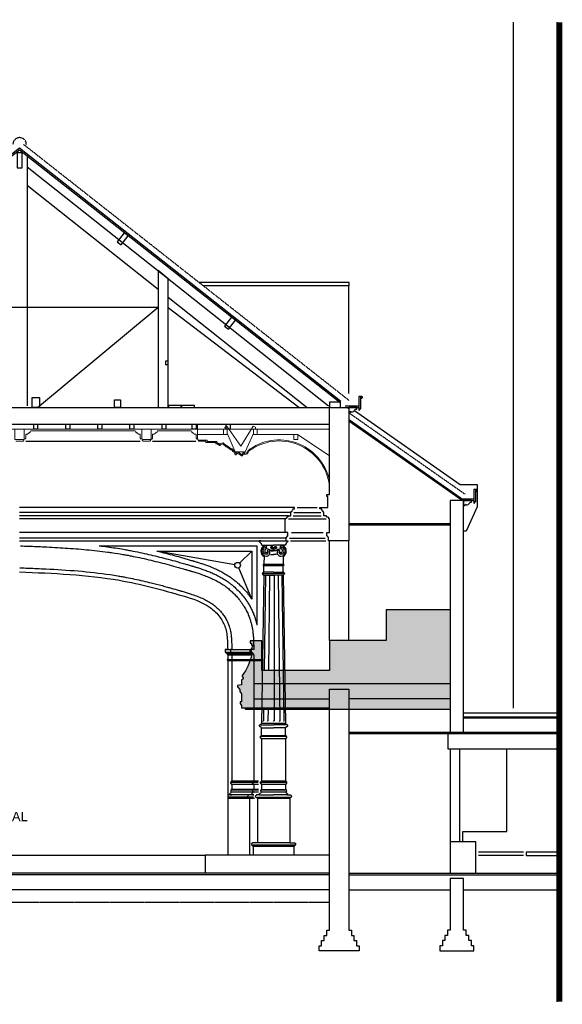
# Model space of a CAD drawing. Extents: x 0 to 286551, y -50 to 581131.
# Tile 111 of 207: x 175323 to 185808, y 500381 to 519405. Entities that reach past the tile are written whole.
import ezdxf

# ---------------------------------------------------------------- set-up
doc = ezdxf.new("R2010")
doc.units = 0
doc.header["$MEASUREMENT"] = 0
doc.linetypes.add('HIDDEN', pattern=[9.525, 6.35, -3.175])
for name, color, linetype in [('0.09', 7, 'CONTINUOUS'), ('0.13', 5, 'CONTINUOUS'), ('0.25', 2, 'CONTINUOUS'), ('plafondconstructies', 5, 'CONTINUOUS')]:
    doc.layers.add(name, color=color, linetype=linetype)

msp = doc.modelspace()

# ---------------------------------------------------------------- hatches: boundary and pattern name
at = {"layer": '0.09'}
h = msp.add_hatch(color=255, dxfattribs=at)
edge = h.paths.add_edge_path()
edge.add_line((179811, 507143), (179799, 507143))
edge.add_line((179799, 507143), (179799, 507174))
edge.add_line((179799, 507174), (179770, 507206))
edge.add_line((179770, 507206), (179770, 507226))
edge.add_ellipse((179651, 507365), major_axis=(130, 130), ratio=1, start_angle=265.59, end_angle=300.6084)
edge.add_line((179828, 507320), (179799, 507320))
edge.add_line((179799, 507320), (179799, 507357))
edge.add_line((179799, 507357), (179778, 507357))
edge.add_line((179778, 507357), (179778, 507407))
edge.add_line((179778, 507407), (180005, 507407))
edge.add_line((180005, 507407), (180005, 506833))
edge.add_line((180005, 506833), (181307, 506833))
edge.add_line((181307, 506833), (181307, 507413))
edge.add_line((181307, 507413), (182405, 507413))
edge.add_line((182405, 507413), (182405, 508003))
edge.add_line((182405, 508003), (183632, 508003))
edge.add_line((183632, 508003), (183632, 506083))
edge.add_line((183632, 506083), (179678, 506083))
edge.add_line((179678, 506083), (179678, 506108))
edge.add_line((179678, 506108), (179608, 506108))
edge.add_line((179608, 506108), (179608, 506157))
edge.add_line((179608, 506157), (179582, 506191))
edge.add_line((179582, 506191), (179582, 506225))
edge.add_line((179582, 506225), (179608, 506225))
edge.add_line((179608, 506225), (179608, 506377))
edge.add_line((179608, 506377), (179575, 506427))
edge.add_line((179575, 506427), (179575, 506461))
edge.add_line((179575, 506461), (179531, 506512))
edge.add_line((179531, 506512), (179531, 506538))
edge.add_line((179531, 506538), (179608, 506553))
edge.add_line((179608, 506553), (179608, 506647))
edge.add_line((179608, 506647), (179642, 506671))
edge.add_line((179642, 506671), (179642, 506688))
edge.add_line((179642, 506688), (179625, 506714))
edge.add_line((179625, 506714), (179625, 506731))
edge.add_ellipse((178633, 507426), major_axis=(-857, 857), ratio=1, start_angle=189.9975, end_angle=211.5025)

# ---------------------------------------------------------------- linework, layer by layer
for points in [[(181692, 514326), (178792, 514326)], [(181692, 514266), (178868, 514266)], [(181682, 514266), (181692, 514266), (181692, 514326)], [(181682, 512183), (181682, 514266)], [(179846, 507237), (179796, 507237), (179796, 507187), (179806, 507187), (179836, 507157), (179836, 507142), (179846, 507132), (179846, 507042), (179836, 507042), (179836, 507032), (179846, 507022)], [(171734, 503263), (178909, 503263)]]:
    msp.add_lwpolyline(points, dxfattribs=at)
at = {"layer": '0.13'}
for p, q in [((180636, 509979), (175322, 509979)), ((180560, 509819), (180560, 509886)), ((180560, 509886), (180568, 509886)), ((180568, 509886), (180568, 509901)), ((180621, 509954), (180636, 509954)), ((180636, 509954), (180636, 509979)), ((180454, 509499), (180454, 509759)), ((180454, 509759), (180454, 509759)), ((180454, 509759), (180454, 509759)), ((180454, 509759), (180464, 509759)), ((180464, 509759), (180464, 509769)), ((180514, 509819), (180560, 509819)), ((180454, 509499), (175322, 509499)), ((180504, 509499), (180454, 509499)), ((180454, 509499), (180454, 509499)), ((180454, 509499), (180454, 509499)), ((180454, 509499), (180454, 509499)), ((180454, 509499), (180454, 509499)), ((180454, 509499), (180454, 509499)), ((180454, 509499), (180454, 509499)), ((180454, 509499), (180454, 509499)), ((180454, 509499), (180454, 509499)), ((180454, 509499), (180454, 509499)), ((180454, 509499), (180454, 509499)), ((180454, 509499), (180454, 509499)), ((180454, 509499), (180454, 509499)), ((180454, 509499), (180454, 509499)), ((180504, 509454), (180504, 509499)), ((180574, 509499), (181187, 509499)), ((180474, 509389), (175322, 509389)), ((175322, 509339), (180454, 509339)), ((179983, 509339), (179953, 509339)), ((179953, 509339), (179953, 509324)), ((179953, 509324), (179983, 509294)), ((179983, 509294), (179983, 509284)), ((179983, 509284), (180003, 509254)), ((180454, 509339), (180474, 509339)), ((180474, 509284), (180454, 509254)), ((180474, 509339), (180474, 509409)), ((180474, 509409), (180484, 509409)), ((180474, 509339), (180504, 509339)), ((180504, 509324), (180474, 509294)), ((180474, 509294), (180474, 509284)), ((180494, 509453), (180494, 509454)), ((180494, 509454), (180504, 509454)), ((180504, 509339), (180504, 509324)), ((180534, 509389), (181227, 509389)), ((180554, 509339), (181237, 509339)), ((176862, 509239), (179908, 509239)), ((177976, 509139), (179808, 509139)), ((179808, 509139), (179573, 508904)), ((179808, 509139), (179808, 508206)), ((179908, 509239), (179908, 507706)), ((180003, 509254), (180228, 509254)), ((180100, 509209), (180091, 509239)), ((180091, 509209), (180100, 509209)), ((180173, 509141), (180228, 509141)), ((180454, 509254), (180228, 509254)), ((180283, 509141), (180228, 509141)), ((180356, 509209), (180366, 509239)), ((180366, 509209), (180356, 509209)), ((180046, 509051), (180043, 508880)), ((180170, 509073), (180228, 509073)), ((180287, 509073), (180228, 509073)), ((180411, 509051), (180414, 508880)), ((179808, 508206), (179555, 508815)), ((180021, 508713), (180021, 508718)), ((180021, 508718), (180029, 508718)), ((180029, 508718), (180029, 508732)), ((180029, 508732), (180040, 508732)), ((180423, 508880), (180034, 508880)), ((180034, 508880), (180034, 508880)), ((180034, 508880), (180034, 508880)), ((180034, 508880), (180034, 508880)), ((180034, 508880), (180034, 508880)), ((180034, 508852), (180034, 508860)), ((180043, 508852), (180034, 508852)), ((180040, 508732), (180043, 508852)), ((180228, 508732), (180040, 508732)), ((180414, 508852), (180043, 508852)), ((180043, 508852), (180043, 508852)), ((180043, 508852), (180043, 508852)), ((180043, 508852), (180043, 508852)), ((180228, 508732), (180417, 508732)), ((180414, 508852), (180414, 508852)), ((180414, 508852), (180414, 508852)), ((180414, 508852), (180414, 508852)), ((180414, 508852), (180423, 508852)), ((180417, 508732), (180414, 508852)), ((180428, 508732), (180417, 508732)), ((180423, 508880), (180423, 508880)), ((180423, 508880), (180423, 508880)), ((180423, 508880), (180423, 508880)), ((180423, 508880), (180423, 508880)), ((180423, 508852), (180423, 508860)), ((180428, 508718), (180428, 508732)), ((180436, 508718), (180428, 508718)), ((180436, 508713), (180436, 508718)), ((180040, 508673), (179998, 505809)), ((180011, 508703), (180228, 508703)), ((180021, 508685), (180021, 508693)), ((180030, 508685), (180021, 508685)), ((180030, 508673), (180030, 508685)), ((180040, 508673), (180030, 508673)), ((180040, 508673), (180228, 508673)), ((180040, 508673), (180040, 508673)), ((180074, 508673), (180047, 506833)), ((180153, 508673), (180131, 506833)), ((180445, 508703), (180228, 508703)), ((180417, 508673), (180228, 508673)), ((180238, 508673), (180238, 505859)), ((180354, 505859), (180321, 508673)), ((180433, 505859), (180392, 508673)), ((180417, 508673), (180458, 505809)), ((180417, 508673), (180417, 508673)), ((180417, 508673), (180427, 508673)), ((180427, 508673), (180427, 508685)), ((180427, 508685), (180436, 508685)), ((180436, 508685), (180436, 508693)), ((179292, 507237), (179781, 507237)), ((179342, 507237), (179292, 507237)), ((179292, 507237), (179292, 507187)), ((179292, 507187), (179787, 507187)), ((179292, 507187), (179302, 507187)), ((179302, 507187), (179332, 507157)), ((179422, 507237), (179397, 507237)), ((179397, 507237), (179397, 507187)), ((179397, 507187), (179402, 507187)), ((179402, 507187), (179417, 507157)), ((179332, 507157), (179799, 507157)), ((179332, 507157), (179332, 507142)), ((179332, 507142), (179342, 507132)), ((179342, 507042), (179332, 507042)), ((179332, 507042), (179332, 507032)), ((179332, 507032), (179342, 507022)), ((179342, 507132), (179808, 507132)), ((179342, 507132), (179342, 507042)), ((179342, 507042), (179991, 507042)), ((179342, 507022), (179342, 503263)), ((179342, 507022), (179985, 507022)), ((179417, 507157), (179417, 507142)), ((179417, 507142), (179422, 507132)), ((179422, 507042), (179417, 507042)), ((179417, 507042), (179417, 507032)), ((179417, 507032), (179422, 507022)), ((179422, 507132), (179422, 507042)), ((179422, 507022), (179422, 504692)), ((179846, 507022), (179846, 504692)), ((180037, 506083), (180033, 505859)), ((180122, 506083), (180120, 505859)), ((180028, 505849), (180024, 505859)), ((180033, 505859), (180028, 505849)), ((180111, 505849), (180103, 505859)), ((180120, 505859), (180111, 505849)), ((180228, 505849), (180218, 505859)), ((180238, 505859), (180228, 505849)), ((180337, 505859), (180346, 505849)), ((180346, 505849), (180354, 505859)), ((180423, 505859), (180423, 505859)), ((180423, 505859), (180428, 505849)), ((180428, 505849), (180433, 505859)), ((179965, 505778), (180228, 505778)), ((179998, 505809), (179995, 505809)), ((179995, 505809), (179995, 505809)), ((179995, 505809), (179995, 505809)), ((179995, 505809), (179995, 505809)), ((179998, 505722), (179995, 505722)), ((179995, 505722), (179995, 505722)), ((179995, 505722), (179995, 505722)), ((179995, 505722), (179995, 505722)), ((179995, 505722), (180228, 505722)), ((179998, 505809), (179998, 505809)), ((180458, 505809), (179998, 505809)), ((179998, 505572), (179998, 505722)), ((179998, 505722), (179998, 505722)), ((180492, 505778), (180228, 505778)), ((180462, 505722), (180228, 505722)), ((180458, 505809), (180458, 505809)), ((180458, 505809), (180462, 505809)), ((180458, 505572), (180458, 505722)), ((180458, 505722), (180458, 505722)), ((180458, 505722), (180462, 505722)), ((180462, 505809), (180462, 505809)), ((180462, 505809), (180462, 505809)), ((180462, 505809), (180462, 505809)), ((180462, 505722), (180462, 505722)), ((180462, 505722), (180462, 505722)), ((180462, 505722), (180462, 505722)), ((179979, 505553), (179979, 505559)), ((179979, 505559), (179987, 505559)), ((180477, 505553), (179979, 505553)), ((179979, 505525), (179979, 505534)), ((179988, 505525), (179979, 505525)), ((179987, 505559), (179987, 505572)), ((179987, 505572), (179998, 505572)), ((179988, 505513), (179988, 505525)), ((179998, 505513), (179988, 505513)), ((179998, 505572), (180458, 505572)), ((179998, 505513), (179998, 505513)), ((179998, 505513), (179998, 504692)), ((180458, 505513), (179998, 505513)), ((180470, 505572), (180458, 505572)), ((180458, 505513), (180458, 505513)), ((180458, 505513), (180469, 505513)), ((180458, 505513), (180458, 504692)), ((180469, 505513), (180469, 505525)), ((180469, 505525), (180477, 505525)), ((180470, 505559), (180470, 505572)), ((180477, 505559), (180470, 505559)), ((180477, 505553), (180477, 505559)), ((180477, 505525), (180477, 505534)), ((179411, 504680), (179403, 504680)), ((179403, 504680), (179403, 504671)), ((179403, 504671), (179929, 504671)), ((179403, 504652), (179403, 504647)), ((179403, 504647), (179410, 504647)), ((179410, 504647), (179410, 504633)), ((179410, 504633), (179422, 504633)), ((179422, 504533), (179410, 504533)), ((179410, 504533), (179410, 504519)), ((179422, 504692), (179411, 504692)), ((179411, 504692), (179411, 504680)), ((179938, 504692), (179422, 504692)), ((179422, 504633), (179937, 504633)), ((179422, 504633), (179422, 504533)), ((179937, 504533), (179422, 504533)), ((179836, 504680), (179827, 504680)), ((179827, 504680), (179827, 504671)), ((179827, 504652), (179827, 504647)), ((179827, 504647), (179835, 504647)), ((179846, 504533), (179834, 504533)), ((179834, 504533), (179834, 504519)), ((179835, 504647), (179835, 504633)), ((179835, 504633), (179846, 504633)), ((179846, 504692), (179836, 504692)), ((179836, 504692), (179836, 504680)), ((179846, 504633), (179846, 504533)), ((179988, 504680), (179979, 504680)), ((179979, 504680), (179979, 504671)), ((179979, 504671), (180477, 504671)), ((179979, 504652), (179979, 504647)), ((179979, 504647), (179987, 504647)), ((179987, 504647), (179987, 504633)), ((179987, 504633), (179998, 504633)), ((179998, 504533), (179987, 504533)), ((179987, 504533), (179987, 504519)), ((179998, 504692), (179988, 504692)), ((179988, 504692), (179988, 504680)), ((180458, 504692), (179998, 504692)), ((179998, 504633), (179998, 504533)), ((179998, 504633), (180458, 504633)), ((179998, 504533), (180458, 504533)), ((180458, 504692), (180469, 504692)), ((180470, 504633), (180458, 504633)), ((180458, 504633), (180458, 504533)), ((180458, 504533), (180470, 504533)), ((180469, 504692), (180469, 504680)), ((180469, 504680), (180477, 504680)), ((180477, 504647), (180470, 504647)), ((180470, 504647), (180470, 504633)), ((180470, 504533), (180470, 504519)), ((180477, 504680), (180477, 504671)), ((180477, 504652), (180477, 504647)), ((179850, 504428), (179342, 504428)), ((179842, 504383), (179342, 504383)), ((179862, 504357), (179342, 504357)), ((179388, 504428), (179422, 504428)), ((179937, 504519), (179410, 504519)), ((179410, 504492), (179410, 504483)), ((179410, 504483), (179418, 504483)), ((179937, 504483), (179418, 504483)), ((179748, 504421), (179740, 504421)), ((179740, 504421), (179740, 504415)), ((179740, 504383), (179740, 504377)), ((179812, 504428), (179748, 504428)), ((179748, 504428), (179748, 504421)), ((179759, 504357), (179764, 504357)), ((179764, 504357), (179764, 503263)), ((179812, 504428), (179846, 504428)), ((179834, 504492), (179834, 504483)), ((179834, 504483), (179842, 504483)), ((179900, 504421), (179892, 504421)), ((179892, 504421), (179892, 504415)), ((179892, 504383), (180565, 504383)), ((179892, 504383), (179892, 504377)), ((179965, 504428), (179900, 504428)), ((179900, 504428), (179900, 504421)), ((179912, 504357), (179917, 504357)), ((180540, 504357), (179917, 504357)), ((179917, 504357), (179917, 503503)), ((179965, 504428), (180228, 504428)), ((180470, 504519), (179987, 504519)), ((179987, 504492), (179987, 504483)), ((179987, 504483), (179995, 504483)), ((180462, 504483), (179995, 504483)), ((180492, 504428), (180228, 504428)), ((180470, 504483), (180462, 504483)), ((180470, 504492), (180470, 504483)), ((180492, 504428), (180557, 504428)), ((180545, 504357), (180540, 504357)), ((180540, 504357), (180540, 503503)), ((180557, 504428), (180557, 504421)), ((180557, 504421), (180565, 504421)), ((180565, 504421), (180565, 504415)), ((180565, 504383), (180565, 504377)), ((179820, 503496), (179812, 503496)), ((179812, 503496), (179812, 503490)), ((180645, 503458), (179812, 503458)), ((179812, 503458), (179812, 503452)), ((179917, 503503), (179820, 503503)), ((179820, 503503), (179820, 503496)), ((179831, 503432), (179837, 503432)), ((180620, 503432), (179837, 503432)), ((179837, 503432), (179837, 503263)), ((180540, 503503), (179917, 503503)), ((180540, 503503), (180637, 503503)), ((180625, 503432), (180620, 503432)), ((180620, 503432), (180620, 503263)), ((180637, 503503), (180637, 503496)), ((180637, 503496), (180645, 503496)), ((180645, 503496), (180645, 503490)), ((180645, 503458), (180645, 503452))]:
    msp.add_line(p, q, dxfattribs=at)
for points in [[(184864, 506104), (184864, 519355)], [(175467, 516754), (175467, 511943)], [(175467, 516562), (181288, 511944)], [(175467, 516205), (177996, 514198)], [(178191, 514043), (180877, 511913)], [(181790, 511855), (183831, 510426), (184160, 510426), (184160, 509990), (183949, 509525), (183900, 509525)], [(180560, 509886), (175322, 509886)], [(180618, 509886), (181142, 509886)], [(180686, 509979), (181074, 509979)], [(180514, 509819), (175322, 509819)], [(180454, 509759), (175322, 509759)], [(180514, 509759), (181247, 509759)], [(180610, 509819), (181150, 509819)], [(181307, 507413), (181307, 509339)], [(181682, 507413), (181682, 509339)], [(179480, 508875), (177976, 509139)], [(183632, 506573), (179846, 506573), (179846, 506283), (181307, 506283)], [(183632, 506283), (181682, 506283)], [(185708, 505313), (183602, 505313), (183602, 505613)], [(183640, 505313), (183640, 503523)], [(183830, 503523), (183830, 505313)], [(184738, 503723), (184738, 505313)], [(183888, 503523), (183888, 503723), (184738, 503723)], [(184138, 502913), (184138, 503523), (183639, 503523), (183639, 502913)], [(181307, 503263), (178909, 503263), (178909, 502913)], [(185058, 503323), (184188, 503323)], [(185058, 503253), (184188, 503253)]]:
    msp.add_lwpolyline(points, dxfattribs=at)
at = {"layer": '0.13', "color": 5, "linetype": 'Continuous', "ltscale": 0.2}
msp.add_lwpolyline([(178191, 511913), (178191, 514398), (177996, 514556), (177996, 511913)], close=True, dxfattribs=at)
at = {"layer": '0.13'}
for points in [[(181837, 511913), (181682, 511913), (181682, 511813), (181712, 511813, -0.115956), (181718, 511840, 0.492655), (181785, 511846, -0.273074), (181837, 511883)], [(184055, 510116), (183900, 510116), (183900, 510016), (183930, 510016, -0.115956), (183936, 510044, 0.492655), (184003, 510050, -0.273074), (184055, 510086)]]:
    msp.add_lwpolyline(points, format="xyb", close=True, dxfattribs=at)
at = {"layer": '0.13', "linetype": 'Continuous', "ltscale": 0.2}
for points in [[(175443, 511261), (177649, 511261)], [(177890, 511261), (178729, 511261)]]:
    msp.add_lwpolyline(points, dxfattribs=at)
at = {"layer": '0.13'}
msp.add_lwpolyline([(185708, 503323), (185108, 503323), (185108, 503253), (185708, 503253)], close=True, dxfattribs=at)
at = {"layer": '0.13', "linetype": 'HIDDEN'}
msp.add_lwpolyline([(169337, 502353), (181307, 502353)], dxfattribs=at)
at = {"layer": '0.13'}
msp.add_circle((179534, 508865), 55, dxfattribs=at)
for centre, radius, start, end in [((180568, 509927), 26.5, 270, 0), ((180621, 509927), 26.5, 90, 180), ((180464, 509794), 25, 270, 0), ((180489, 509819), 25, 270, 0), ((180500, 509410), 16.5, 110.6398, 182.3348), ((180489, 509439), 15, 292.2101, 70.5288), ((180494, 509425), 0.000000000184, 288.4349, 321.3402), ((180101, 509140), 119, 116.1927, 242.1371), ((180091, 509140), 99.2, 90, 270), ((180086, 509145), 64.4, 85.6493, 274.3253), ((180096, 509143), 40, 92.3201, 191.0683), ((180088, 509137), 31.3, 174.5764, 44.2461), ((180090, 509116), 35.2, 271.7214, 43.1696), ((180090, 509110), 69.7, 271.2358, 6.629), ((180094, 509118), 64.6, 0, 90), ((180363, 509118), 64.6, 90, 180), ((180367, 509110), 69.7, 173.371, 268.7642), ((180367, 509116), 35.2, 136.8304, 268.2786), ((180369, 509137), 31.3, 135.7539, 5.4236), ((180361, 509143), 40, 348.9317, 87.6799), ((180366, 509140), 99.2, 270, 90), ((180371, 509145), 64.4, 265.6747, 94.3507), ((180356, 509140), 119, 297.8629, 63.8073), ((180021, 508703), 9.55, 90, 270), ((180034, 508870), 9.55, 90, 270), ((180423, 508870), 9.55, 270, 90), ((180436, 508703), 9.55, 270, 90), ((179965, 505765), 12.2, 89.8742, 202.6031), ((179965, 505765), 12.2, 157.3969, 270.1258), ((179989, 505751), 40.6, 109.2374, 151.6895), ((179989, 505780), 40.6, 208.3105, 250.7626), ((179969, 505814), 26.3, 285.6599, 348.2677), ((179969, 505716), 26.3, 11.7323, 74.3401), ((180488, 505814), 26.3, 191.7323, 254.3401), ((180488, 505716), 26.3, 105.6599, 168.2677), ((180467, 505751), 40.6, 28.3105, 70.7626), ((180467, 505780), 40.6, 289.2374, 331.6895), ((180492, 505765), 12.2, 337.3969, 90.1258), ((180492, 505765), 12.2, 269.8742, 22.6031), ((179979, 505543), 9.55, 90, 270), ((180477, 505543), 9.55, 270, 90), ((179403, 504662), 9.55, 90, 270), ((179827, 504662), 9.55, 90, 270), ((179979, 504662), 9.55, 90, 270), ((180477, 504662), 9.55, 270, 90), ((179388, 504440), 12.2, 157.3969, 270.1258), ((179413, 504425), 40.6, 109.2374, 151.6895), ((179410, 504506), 13.3, 90, 270), ((179392, 504489), 26.3, 285.6599, 348.2677), ((179740, 504399), 15.9, 90, 270), ((179730, 504349), 30.5, 16.7923, 71.495), ((179812, 504440), 12.2, 157.3969, 270.1258), ((179837, 504425), 40.6, 109.2374, 151.6895), ((179834, 504506), 13.3, 90, 270), ((179816, 504489), 26.3, 285.6599, 348.2677), ((179892, 504399), 15.9, 90, 270), ((179882, 504349), 30.5, 16.7923, 71.495), ((179965, 504440), 12.2, 157.3969, 270.1258), ((179989, 504425), 40.6, 109.2374, 151.6895), ((179987, 504506), 13.3, 90, 270), ((179969, 504489), 26.3, 285.6599, 348.2677), ((180488, 504489), 26.3, 191.7323, 254.3401), ((180470, 504506), 13.3, 270, 90), ((180467, 504425), 40.6, 28.3105, 70.7626), ((180492, 504440), 12.2, 269.8742, 22.6031), ((180574, 504349), 30.5, 108.505, 163.2077), ((180565, 504399), 15.9, 270, 90), ((179812, 503474), 15.9, 90, 270), ((179802, 503424), 30.5, 16.7923, 71.495), ((180655, 503424), 30.5, 108.505, 163.2077), ((180645, 503474), 15.9, 270, 90)]:
    msp.add_arc(centre, radius, start, end, dxfattribs=at)
for points, knots in [([(175342, 509239), (175392, 509237), (175443, 509235), (175595, 509229), (175697, 509225), (175934, 509213), (176069, 509206), (176341, 509188), (176477, 509178), (176751, 509152), (176888, 509137), (177058, 509114), (177089, 509109), (177185, 509095), (177249, 509085), (177327, 509072), (177341, 509069), (177368, 509064), (177382, 509062), (177423, 509055), (177450, 509049), (177532, 509034), (177586, 509023), (177759, 508986), (177876, 508958), (178109, 508900), (178225, 508869), (178356, 508832), (178373, 508827), (178422, 508813), (178454, 508804), (178498, 508791), (178510, 508788), (178544, 508778), (178567, 508771), (178599, 508762), (178609, 508759), (178621, 508755), (178624, 508755), (178629, 508753), (178632, 508752), (178641, 508749), (178646, 508748), (178664, 508743), (178675, 508739), (178714, 508727), (178741, 508719), (178797, 508701), (178826, 508691), (178884, 508670), (178914, 508659), (178976, 508634), (179007, 508621), (179064, 508595), (179091, 508582), (179144, 508554), (179171, 508539), (179224, 508506), (179251, 508489), (179285, 508466), (179291, 508461), (179301, 508454), (179305, 508451), (179311, 508447), (179314, 508444), (179324, 508437), (179330, 508432), (179349, 508418), (179361, 508408), (179398, 508377), (179421, 508356), (179468, 508311), (179490, 508288), (179533, 508241), (179554, 508216), (179580, 508182), (179586, 508174), (179599, 508157), (179605, 508149), (179617, 508132), (179623, 508123), (179641, 508096), (179652, 508078), (179679, 508033), (179694, 508006), (179722, 507950), (179735, 507921), (179749, 507887), (179751, 507883), (179753, 507876), (179754, 507873), (179757, 507868), (179758, 507865), (179761, 507857), (179763, 507851), (179769, 507835), (179772, 507824), (179783, 507791), (179789, 507770), (179801, 507726), (179806, 507705), (179815, 507663), (179818, 507642), (179827, 507592), (179830, 507562), (179834, 507525), (179835, 507518), (179836, 507505), (179836, 507500), (179837, 507493), (179837, 507491), (179837, 507487), (179837, 507486), (179837, 507483), (179838, 507481), (179838, 507476), (179838, 507473), (179839, 507465), (179839, 507459), (179839, 507452), (179839, 507451), (179839, 507447), (179840, 507446), (179840, 507443), (179840, 507442), (179840, 507437), (179840, 507434), (179841, 507425), (179841, 507419), (179842, 507402), (179842, 507390), (179843, 507356), (179844, 507333), (179845, 507290), (179845, 507268), (179846, 507237), (179846, 507247), (179846, 507247)], [0, 0, 0, 0, 144.308853, 144.308853, 432.926559, 432.926559, 811.471201, 811.471201, 1190.015843, 1190.015843, 1568.560485, 1568.560485, 1656.290536, 1656.290536, 1831.750638, 1831.750638, 1869.451923, 1869.451923, 1907.153208, 1907.153208, 1982.555778, 1982.555778, 2133.360918, 2133.360918, 2463.469568, 2463.469568, 2793.578218, 2793.578218, 2840.574451, 2840.574451, 2934.566917, 2934.566917, 2967.533225, 2967.533225, 3033.465843, 3033.465843, 3060.457034, 3060.457034, 3068.548844, 3068.548844, 3076.640654, 3076.640654, 3092.824274, 3092.824274, 3125.191515, 3125.191515, 3197.628012, 3197.628012, 3270.064509, 3270.064509, 3342.501006, 3342.501006, 3414.937503, 3414.937503, 3474.871797, 3474.871797, 3534.806091, 3534.806091, 3594.740386, 3594.740386, 3609.957982, 3609.957982, 3617.173189, 3617.173189, 3624.388397, 3624.388397, 3638.818811, 3638.818811, 3667.67964, 3667.67964, 3725.401299, 3725.401299, 3783.122957, 3783.122957, 3840.844615, 3840.844615, 3858.930429, 3858.930429, 3877.47869, 3877.47869, 3896.026952, 3896.026952, 3933.123475, 3933.123475, 3985.703437, 3985.703437, 4038.283398, 4038.283398, 4045.512978, 4045.512978, 4050.293867, 4050.293867, 4055.074755, 4055.074755, 4064.636531, 4064.636531, 4083.760084, 4083.760084, 4122.00719, 4122.00719, 4160.254296, 4160.254296, 4198.501402, 4198.501402, 4253.766435, 4253.766435, 4268.901144, 4268.901144, 4278.839327, 4278.839327, 4282.42535, 4282.42535, 4285.550438, 4285.550438, 4288.675526, 4288.675526, 4294.925702, 4294.925702, 4307.426054, 4307.426054, 4311.200636, 4311.200636, 4314.912718, 4314.912718, 4318.624799, 4318.624799, 4326.048963, 4326.048963, 4340.897289, 4340.897289, 4370.593942, 4370.593942, 4429.987248, 4429.987248, 4489.380554, 4489.380554, 4489.717161, 4489.717161, 4489.717161, 4489.717161]), ([(176862, 509239), (176915, 509233), (176968, 509227), (177124, 509206), (177228, 509190), (177347, 509170), (177362, 509167), (177392, 509162), (177407, 509159), (177451, 509151), (177481, 509145), (177569, 509128), (177627, 509116), (177800, 509079), (177913, 509052), (178138, 508995), (178250, 508966), (178378, 508930), (178395, 508925), (178447, 508910), (178481, 508900), (178527, 508887), (178539, 508884), (178573, 508874), (178597, 508867), (178629, 508857), (178638, 508855), (178649, 508851), (178651, 508851), (178656, 508849), (178658, 508849), (178664, 508847), (178669, 508845), (178682, 508841), (178692, 508838), (178719, 508830), (178738, 508824), (178784, 508810), (178812, 508801), (178868, 508782), (178897, 508772), (178956, 508750), (178986, 508738), (179048, 508712), (179080, 508698), (179138, 508670), (179164, 508656), (179217, 508627), (179244, 508612), (179297, 508578), (179324, 508560), (179354, 508539), (179358, 508536), (179365, 508531), (179369, 508528), (179379, 508520), (179386, 508515), (179407, 508499), (179421, 508488), (179465, 508451), (179494, 508425), (179550, 508370), (179577, 508341), (179630, 508281), (179655, 508250), (179682, 508212), (179686, 508206), (179694, 508196), (179698, 508190), (179709, 508174), (179716, 508163), (179738, 508130), (179752, 508107), (179779, 508060), (179792, 508035), (179816, 507985), (179827, 507960), (179841, 507926), (179844, 507918), (179848, 507908), (179849, 507905), (179851, 507899), (179853, 507896), (179856, 507888), (179858, 507882), (179864, 507865), (179867, 507854), (179878, 507821), (179885, 507798), (179897, 507754), (179902, 507733), (179907, 507709), (179907, 507708), (179908, 507706)], [1469.979708, 1469.979708, 1469.979708, 1469.979708, 1620.655256, 1620.655256, 1915.319848, 1915.319848, 1957.301164, 1957.301164, 1999.28248, 1999.28248, 2083.245112, 2083.245112, 2251.170377, 2251.170377, 2581.164603, 2581.164603, 2911.15883, 2911.15883, 2962.570822, 2962.570822, 3065.394807, 3065.394807, 3099.985656, 3099.985656, 3169.167354, 3169.167354, 3196.268516, 3196.268516, 3202.875296, 3202.875296, 3209.482075, 3209.482075, 3222.695633, 3222.695633, 3249.12275, 3249.12275, 3301.976984, 3301.976984, 3373.984625, 3373.984625, 3445.992266, 3445.992266, 3517.999908, 3517.999908, 3590.007549, 3590.007549, 3648.480588, 3648.480588, 3706.953626, 3706.953626, 3765.426665, 3765.426665, 3773.225874, 3773.225874, 3781.025084, 3781.025084, 3796.623502, 3796.623502, 3827.82034, 3827.82034, 3897.105224, 3897.105224, 3966.390109, 3966.390109, 4035.674993, 4035.674993, 4046.855239, 4046.855239, 4058.035485, 4058.035485, 4080.395977, 4080.395977, 4125.11696, 4125.11696, 4169.837944, 4169.837944, 4214.558927, 4214.558927, 4227.217411, 4227.217411, 4231.944228, 4231.944228, 4236.671045, 4236.671045, 4246.12468, 4246.12468, 4265.03195, 4265.03195, 4302.84649, 4302.84649, 4340.661029, 4340.661029, 4343.617026, 4343.617026, 4343.617026, 4343.617026]), ([(177976, 509139), (178032, 509125), (178089, 509111), (178255, 509068), (178364, 509038), (178486, 509003), (178500, 508999), (178543, 508987), (178571, 508978), (178612, 508966), (178625, 508962), (178649, 508955), (178660, 508952), (178673, 508948), (178676, 508948), (178680, 508946), (178683, 508945), (178690, 508943), (178695, 508942), (178710, 508937), (178720, 508934), (178751, 508925), (178772, 508918), (178816, 508905), (178838, 508897), (178885, 508882), (178908, 508874), (178957, 508856), (178982, 508847), (179032, 508827), (179058, 508816), (179111, 508793), (179138, 508781), (179192, 508754), (179220, 508740), (179275, 508709), (179303, 508692), (179360, 508657), (179388, 508638), (179419, 508615), (179422, 508613), (179428, 508608), (179431, 508606), (179441, 508599), (179447, 508595), (179464, 508581), (179476, 508572), (179511, 508543), (179534, 508523), (179586, 508476), (179615, 508447), (179670, 508388), (179697, 508357), (179734, 508310), (179746, 508294), (179762, 508273), (179766, 508267), (179775, 508254), (179779, 508248), (179792, 508230), (179800, 508218), (179808, 508206)], [2509.16415, 2509.16415, 2509.16415, 2509.16415, 2673.42043, 2673.42043, 2994.550937, 2994.550937, 3036.666401, 3036.666401, 3120.897331, 3120.897331, 3159.252669, 3159.252669, 3191.910184, 3191.910184, 3199.141178, 3199.141178, 3206.372171, 3206.372171, 3220.834157, 3220.834157, 3249.758131, 3249.758131, 3307.606077, 3307.606077, 3365.454023, 3365.454023, 3423.30197, 3423.30197, 3481.149916, 3481.149916, 3538.997862, 3538.997862, 3596.845809, 3596.845809, 3654.693755, 3654.693755, 3712.541701, 3712.541701, 3770.389648, 3770.389648, 3776.621847, 3776.621847, 3782.854047, 3782.854047, 3795.318447, 3795.318447, 3820.247246, 3820.247246, 3870.104844, 3870.104844, 3936.429212, 3936.429212, 4002.753581, 4002.753581, 4033.75901, 4033.75901, 4045.989245, 4045.989245, 4058.21948, 4058.21948, 4080.679002, 4080.679002, 4080.679002, 4080.679002]), ([(180145, 509170), (180154, 509164), (180169, 509153), (180196, 509151), (180219, 509158), (180228, 509182), (180221, 509208), (180202, 509225), (180176, 509228), (180169, 509206), (180177, 509188), (180194, 509183), (180207, 509191), (180207, 509203), (180201, 509211), (180183, 509213), (180189, 509201), (180193, 509198), (180194, 509197)], [0, 0, 0, 0, 30.394449, 56.52781, 79.072722, 96.618063, 128.182041, 152.27183, 171.964448, 192.070956, 209.189823, 225.118851, 238.471589, 249.40784, 254.876684, 270.192811, 278.521783, 283.991137, 283.991137, 283.991137, 283.991137]), ([(180312, 509170), (180303, 509164), (180287, 509153), (180261, 509151), (180237, 509158), (180229, 509182), (180236, 509208), (180255, 509225), (180280, 509228), (180288, 509206), (180280, 509188), (180263, 509183), (180250, 509191), (180250, 509203), (180256, 509211), (180274, 509213), (180268, 509201), (180264, 509198), (180262, 509197)], [0, 0, 0, 0, 30.394449, 56.52781, 79.072722, 96.618063, 128.182041, 152.27183, 171.964448, 192.070956, 209.189823, 225.118851, 238.471589, 249.40784, 254.876684, 270.192811, 278.521783, 283.991137, 283.991137, 283.991137, 283.991137]), ([(175325, 508815), (175381, 508813), (175436, 508811), (175604, 508804), (175716, 508799), (176036, 508784), (176244, 508771), (176660, 508736), (176867, 508713), (177122, 508676), (177171, 508668), (177247, 508655), (177275, 508650), (177329, 508641), (177356, 508636), (177437, 508620), (177491, 508609), (177652, 508575), (177759, 508550), (177901, 508515), (177935, 508506), (178039, 508479), (178108, 508461), (178202, 508435), (178227, 508428), (178302, 508407), (178352, 508392), (178421, 508372), (178441, 508366), (178474, 508357), (178487, 508353), (178514, 508345), (178527, 508341), (178567, 508329), (178594, 508320), (178660, 508299), (178699, 508286), (178776, 508258), (178814, 508242), (178883, 508211), (178915, 508196), (178976, 508162), (179005, 508143), (179046, 508115), (179058, 508106), (179080, 508089), (179091, 508080), (179124, 508053), (179145, 508033), (179182, 507996), (179198, 507979), (179228, 507944), (179241, 507927), (179263, 507897), (179272, 507885), (179289, 507860), (179297, 507847), (179319, 507808), (179333, 507781), (179350, 507743), (179354, 507733), (179360, 507718), (179361, 507714), (179365, 507705), (179366, 507701), (179371, 507687), (179374, 507679), (179382, 507652), (179386, 507634), (179398, 507585), (179403, 507554), (179409, 507515), (179409, 507508), (179411, 507494), (179411, 507488), (179412, 507478), (179413, 507473), (179413, 507465), (179414, 507463), (179414, 507458), (179414, 507456), (179414, 507452), (179415, 507449), (179415, 507443), (179415, 507439), (179416, 507432), (179416, 507430), (179416, 507425), (179416, 507422), (179416, 507418), (179416, 507415), (179417, 507409), (179417, 507404), (179417, 507390), (179418, 507381), (179419, 507354), (179419, 507335), (179421, 507291), (179421, 507265), (179422, 507237)], [0, 0, 0, 0, 159.483748, 159.483748, 478.451244, 478.451244, 1073.3752, 1073.3752, 1668.299155, 1668.299155, 1811.102736, 1811.102736, 1889.794771, 1889.794771, 1968.486807, 1968.486807, 2125.870878, 2125.870878, 2440.63902, 2440.63902, 2542.425719, 2542.425719, 2745.999117, 2745.999117, 2819.687319, 2819.687319, 2967.063724, 2967.063724, 3024.328113, 3024.328113, 3063.570006, 3063.570006, 3102.8119, 3102.8119, 3181.295686, 3181.295686, 3293.856224, 3293.856224, 3406.416762, 3406.416762, 3500.25666, 3500.25666, 3594.096557, 3594.096557, 3631.578661, 3631.578661, 3669.060764, 3669.060764, 3744.024971, 3744.024971, 3805.55622, 3805.55622, 3862.997274, 3862.997274, 3902.080313, 3902.080313, 3941.163352, 3941.163352, 4019.329429, 4019.329429, 4047.399183, 4047.399183, 4059.288317, 4059.288317, 4071.177452, 4071.177452, 4094.955722, 4094.955722, 4142.512262, 4142.512262, 4225.796241, 4225.796241, 4245.895058, 4245.895058, 4261.695502, 4261.695502, 4274.231055, 4274.231055, 4281.407413, 4281.407413, 4287.153491, 4287.153491, 4292.89957, 4292.89957, 4304.391728, 4304.391728, 4311.578597, 4311.578597, 4318.036699, 4318.036699, 4324.494801, 4324.494801, 4337.411005, 4337.411005, 4363.243412, 4363.243412, 4414.908228, 4414.908228, 4489.717161, 4489.717161, 4489.717161, 4489.717161])]:
    msp.add_open_spline(points, degree=3, knots=knots, dxfattribs=at)
msp.add_spline([(175322, 508736), (177250, 508573), (178477, 508272), (179005, 508046), (179193, 507858), (179284, 507691), (179334, 507453), (179336, 507421), (179342, 507237)], degree=3, dxfattribs=at)
at = {"layer": '0.25', "const_width": 100}
msp.add_lwpolyline([(185758, 500431), (185758, 519355)], dxfattribs=at)
at = {"layer": '0.25'}
for points in [[(185708, 500431), (185708, 519355)], [(168855, 511833), (175322, 516928), (181530, 512036)], [(169132, 512013), (175322, 516890), (181512, 512013)], [(172651, 513853), (177996, 513853)], [(181612, 511943), (181877, 511943)], [(169337, 511913), (181307, 511913)], [(181637, 511913), (181877, 511913)], [(169337, 511593), (181307, 511593)], [(183872, 510116), (181682, 511650)], [(183900, 510121), (181693, 511666)], [(183864, 510146), (184095, 510146)], [(183900, 510116), (184095, 510116)], [(183632, 509664), (181682, 509664)], [(183632, 509639), (181682, 509639)], [(179678, 506108), (181307, 506108)], [(183900, 506010), (185708, 506010)], [(183900, 505935), (185708, 505935)], [(183900, 505915), (185708, 505915)], [(181682, 505638), (185708, 505638)], [(181682, 505613), (185708, 505613)], [(181307, 502913), (169337, 502913)], [(181307, 502883), (169337, 502883)], [(181682, 502913), (185708, 502913)], [(181682, 502883), (185708, 502883)], [(181307, 502593), (169337, 502593)], [(181682, 502593), (183640, 502593)], [(183900, 502593), (185708, 502593)]]:
    msp.add_lwpolyline(points, dxfattribs=at)
at = {"layer": '0.25', "linetype": 'HIDDEN'}
for points in [[(181686, 512049), (175396, 516996)], [(183928, 510236), (181682, 511809)]]:
    msp.add_lwpolyline(points, dxfattribs=at)
at = {"layer": '0.25'}
for points in [[(175372, 516543), (175372, 516833), (175272, 516833), (175272, 516543)], [(181307, 511913), (181522, 511913), (181522, 512013), (181307, 512013)], [(183900, 505638), (183900, 510116), (183640, 510116), (183640, 505638)], [(181307, 506473), (181682, 506473), (181682, 501813), (181732, 501813), (181732, 501713), (181782, 501713), (181782, 501613), (181832, 501613), (181832, 501513), (181882, 501513), (181882, 501413), (181107, 501413), (181107, 501513), (181157, 501513), (181157, 501613), (181207, 501613), (181207, 501713), (181257, 501713), (181257, 501813), (181307, 501813)], [(183900, 502813), (183640, 502813), (183640, 501813), (183590, 501813), (183590, 501713), (183540, 501713), (183540, 501613), (183490, 501613), (183490, 501513), (183440, 501513), (183440, 501413), (184100, 501413), (184100, 501513), (184050, 501513), (184050, 501613), (184000, 501613), (184000, 501713), (183950, 501713), (183950, 501813), (183900, 501813)]]:
    msp.add_lwpolyline(points, close=True, dxfattribs=at)
at = {"layer": '0.25', "color": 2, "linetype": 'Continuous', "ltscale": 0.2}
for points in [[(177342, 515288), (177207, 515114), (177282, 515056), (177417, 515230)], [(179418, 513659), (179283, 513485), (179358, 513427), (179493, 513600)]]:
    msp.add_lwpolyline(points, close=True, dxfattribs=at)
for points in [[(175669, 511913), (177996, 513853)], [(180716, 511913), (178191, 513840)]]:
    msp.add_lwpolyline(points, dxfattribs=at)
at = {"layer": '0.25', "linetype": 'Continuous', "ltscale": 0.2}
for points in [[(178190, 512806), (178142, 512806), (178142, 512741), (178190, 512741)], [(175709, 511913), (175564, 511913), (175564, 512103), (175709, 512103)], [(177272, 511913), (177157, 511913), (177157, 512058), (177272, 512058)], [(178196, 511914), (178446, 511914), (178446, 511954), (178196, 511954)], [(178451, 511914), (178701, 511914), (178701, 511954), (178451, 511954)]]:
    msp.add_lwpolyline(points, close=True, dxfattribs=at)
at = {"layer": '0.25'}
for points in [[(181917, 512123), (181877, 512123), (181877, 511863), (181892, 511863), (181892, 511873, -0.414214), (181897, 511878), (181897, 511893, 2.414214), (181907, 511903), (181917, 511903)], [(184135, 510326), (184095, 510326), (184095, 510066), (184110, 510066), (184110, 510076, -0.414214), (184115, 510081), (184115, 510096, 2.414214), (184125, 510106), (184135, 510106)]]:
    msp.add_lwpolyline(points, format="xyb", close=True, dxfattribs=at)
for points in [[(181917, 512108, 2.414214), (181932, 512123), (181877, 512123)], [(181307, 510229), (181307, 511913), (181654, 511913), (181682, 511894), (181682, 509339), (181307, 509339), (181287, 509339), (181287, 509409), (181277, 509409, 0.323449), (181266, 509425, -0.68933), (181267, 509453), (181267, 509454), (181257, 509454), (181257, 509499), (181307, 509499), (181307, 509759), (181297, 509759), (181297, 509769, 0.414214), (181272, 509794, -0.414214), (181247, 509819), (181200, 509819), (181200, 509886), (181192, 509886), (181192, 509901, -0.414214), (181166, 509927, 0.414214), (181139, 509954), (181124, 509954), (181124, 509979), (181277, 509979), (181277, 509979)], [(181277, 509979), (181277, 510194), (181277, 510194), (181277, 510194), (181277, 510194, 1.409234), (181277, 510194, 26.313674), (181277, 510194), (181277, 510194), (181257, 510194), (181257, 510229), (181307, 510229), (181307, 511913), (181654, 511913), (181682, 511894), (181682, 511894), (181682, 509979)], [(184135, 510311, 2.414214), (184150, 510326), (184095, 510326)], [(183632, 508003), (182405, 508003), (182405, 507413), (181307, 507413), (181307, 506833), (180005, 506833), (180005, 507407), (180005, 507407), (180005, 507407), (180005, 507407), (180005, 507407), (180005, 507407), (180005, 507407), (180005, 507407), (179778, 507407), (179778, 507357), (179799, 507357), (179799, 507320), (179828, 507320, -0.153997), (179770, 507226), (179770, 507206), (179799, 507174), (179799, 507143), (179811, 507143, -0.09411), (179625, 506731), (179625, 506714), (179642, 506688), (179642, 506671), (179608, 506647), (179608, 506553), (179531, 506538), (179531, 506512), (179575, 506461), (179575, 506427), (179608, 506377), (179608, 506225), (179582, 506225), (179582, 506191), (179608, 506157), (179608, 506108), (179678, 506108), (179678, 506083), (183632, 506083)]]:
    msp.add_lwpolyline(points, format="xyb", dxfattribs=at)
at = {"layer": '0.25', "linetype": 'HIDDEN'}
msp.add_arc((175322, 516996), 130, 0, 180, dxfattribs=at)
at = {"layer": 'plafondconstructies', "linetype": 'Continuous', "ltscale": 0.2}
for points in [[(175594, 511593), (175670, 511593), (175670, 511493), (175594, 511493)], [(176214, 511593), (176290, 511593), (176290, 511493), (176214, 511493)], [(176834, 511593), (176910, 511593), (176910, 511493), (176834, 511493)], [(177454, 511593), (177530, 511593), (177530, 511493), (177454, 511493)], [(178074, 511593), (178150, 511593), (178150, 511493), (178074, 511493)], [(178658, 511593), (178733, 511593), (178733, 511493), (178658, 511493)], [(179314, 511593), (179390, 511593), (179390, 511493), (179314, 511493)]]:
    msp.add_lwpolyline(points, close=True, dxfattribs=at)
msp.add_lwpolyline([(178757, 511493), (178757, 511593)], dxfattribs=at)
at = {"layer": 'plafondconstructies', "color": 5, "linetype": 'Continuous', "lineweight": 13}
msp.add_lwpolyline([(169337, 511493), (181307, 511493)], dxfattribs=at)
at = {"layer": 'plafondconstructies', "color": 5, "linetype": 'Continuous', "lineweight": 13, "ltscale": 0.2}
for points in [[(171887, 511293), (171887, 511493), (172782, 511493), (172782, 511293), (172962, 511293), (172962, 511493), (175232, 511493), (175232, 511293), (175412, 511293), (175412, 511493), (177682, 511493), (177682, 511303)], [(177692, 511293), (177862, 511293), (177862, 511493), (178757, 511493), (178757, 511293)], [(179343, 511391), (178765, 511391)], [(179835, 511391), (180693, 511391), (181306, 510983)], [(177652, 511311), (177662, 511311), (177662, 511301), (177665, 511301)], [(177700, 511263), (177700, 511273), (177690, 511273), (177690, 511276)], [(177882, 511311), (177882, 511301), (177878, 511301)], [(178744, 511301), (178744, 511311), (178731, 511311)], [(178779, 511263), (178779, 511273), (178769, 511273), (178769, 511276)], [(178779, 511283), (178943, 511283), (178943, 511258), (179135, 511258), (179135, 511232), (179146, 511232), (179188, 511200), (179189, 511200), (179189, 511200), (179190, 511202), (179190, 511215), (179253, 511229), (179319, 511173), (179335, 511173), (179410, 511114), (179429, 511114), (179454, 511083), (179465, 511083), (179494, 511022), (179515, 511047), (179538, 511043), (179567, 511039), (179616, 510997), (179649, 511049), (179682, 511027), (179709, 511035), (179720, 511050), (179720, 511061)]]:
    msp.add_lwpolyline(points, dxfattribs=at)
at = {"layer": 'plafondconstructies', "color": 2, "linetype": 'Continuous', "lineweight": 13, "ltscale": 0.2}
for points in [[(175538, 511463), (175529, 511436), (175519, 511436), (175498, 511414), (175490, 511415), (175490, 511409), (175480, 511404), (175480, 511396), (175442, 511396), (175442, 511311), (175432, 511311)], [(175538, 511463), (177556, 511463)], [(177556, 511463), (177564, 511436), (177574, 511436), (177596, 511414), (177603, 511415), (177603, 511409), (177613, 511404), (177613, 511396), (177652, 511396), (177652, 511311), (177662, 511311)], [(177988, 511463), (177979, 511436), (177969, 511436), (177948, 511414), (177940, 511415), (177940, 511409), (177930, 511404), (177930, 511396), (177892, 511396), (177892, 511311), (177882, 511311)], [(177988, 511463), (178635, 511463)], [(178635, 511463), (178643, 511436), (178653, 511436), (178675, 511414), (178682, 511415), (178682, 511409), (178692, 511404), (178692, 511396), (178731, 511396), (178731, 511311), (178741, 511311)], [(175250, 511263), (175394, 511263)], [(175394, 511263), (175394, 511273), (175404, 511273), (175404, 511276)], [(177700, 511263), (177844, 511263)], [(177844, 511263), (177844, 511273), (177854, 511273), (177854, 511276)], [(178779, 511263), (178923, 511263), (178923, 511238), (179115, 511238), (179115, 511212), (179139, 511212), (179179, 511182), (179186, 511180), (179192, 511180), (179200, 511183), (179205, 511188), (179210, 511194), (179210, 511199), (179248, 511207), (179312, 511153), (179328, 511153), (179403, 511094), (179419, 511094), (179444, 511063), (179452, 511063), (179485, 510995), (179501, 510998), (179523, 511025), (179535, 511023), (179559, 511020), (179608, 510978), (179626, 510976), (179655, 511021), (179679, 511005), (179721, 511018), (179740, 511043), (179740, 511061)]]:
    msp.add_lwpolyline(points, dxfattribs=at)
at = {"layer": 'plafondconstructies', "color": 5, "linetype": 'Continuous', "lineweight": 13, "ltscale": 0.2}
for points in [[(179262, 511493), (179335, 511493), (179335, 511393), (179262, 511393)], [(179677, 511053), (179841, 511413), (179841, 511493), (179877, 511493), (179878, 511534), (179835, 511549), (179594, 511167), (179325, 511551), (179285, 511534), (179298, 511493), (179335, 511493), (179335, 511414), (179486, 511053), (179677, 511053)], [(179841, 511493), (179914, 511493), (179914, 511393), (179841, 511393)], [(180622, 511393), (180695, 511393), (180695, 511293), (180622, 511293)]]:
    msp.add_lwpolyline(points, close=True, dxfattribs=at)
at = {"layer": 'plafondconstructies', "color": 2, "linetype": 'Continuous', "lineweight": 13, "ltscale": 0.2}
for centre, radius, start, end in [((175418, 511287), 17.5, 52.9241, 217.0759), ((180337, 510288), 977, 7.7915, 127.6336)]:
    msp.add_arc(centre, radius, start, end, dxfattribs=at)
at = {"layer": 'plafondconstructies', "color": 5, "linetype": 'Continuous', "lineweight": 13, "ltscale": 0.2}
for centre, radius, start, end in [((177676, 511287), 17.5, 322.9241, 127.0759), ((177868, 511287), 17.5, 52.9241, 217.0759), ((178755, 511287), 17.5, 322.9241, 127.0759), ((179025, 511020), 224, 47.7196, 59.2418), ((180337, 510288), 997, 13.4626, 127.6336)]:
    msp.add_arc(centre, radius, start, end, dxfattribs=at)

# ---------------------------------------------------------------- texts
at = {"layer": '0.13', "insert": (175166, 504009), "char_height": 180, "width": 3040.82, "attachment_point": 5}
msp.add_mtext('{\\fArial|b0|i0|c0|p34;ZAAL}', dxfattribs=at)

doc.saveas('drawing.dxf')
